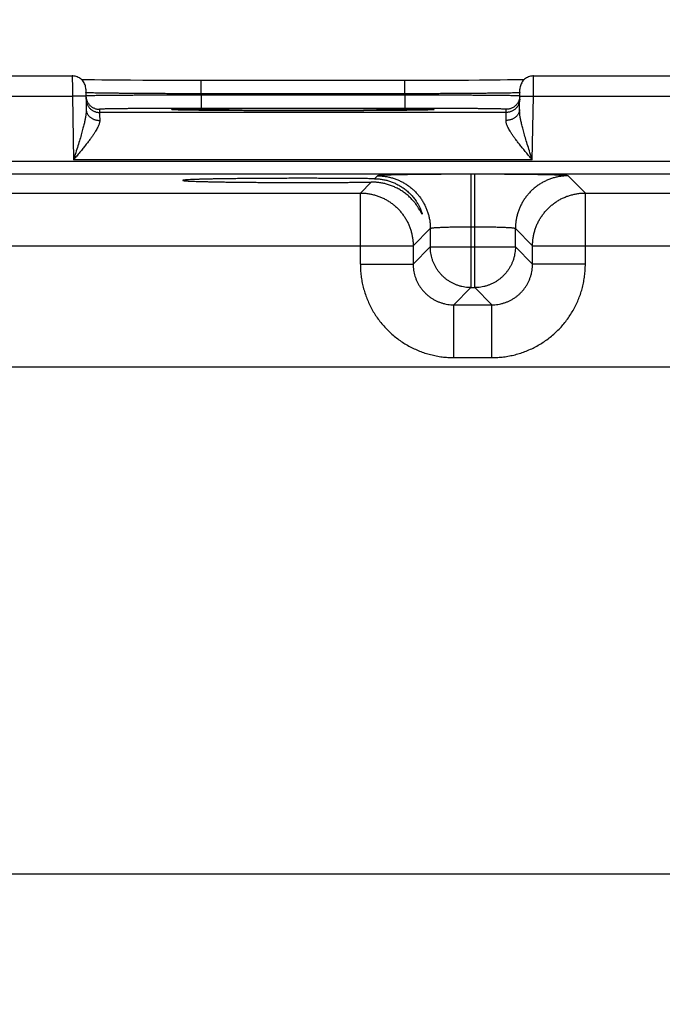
# Model space of a CAD drawing. Header units: inches. Extents: x 0 to 34, y 0 to 22.
# Tile 62 of 81: x 20.7 to 21.6, y 17.4 to 18.9. Entities that reach past the tile are written whole.
import ezdxf

# ---------------------------------------------------------------- set-up
doc = ezdxf.new("R2010")
doc.units = ezdxf.units.IN
doc.header["$LTSCALE"] = 1.87
doc.header["$MEASUREMENT"] = 0
doc.layers.get('0').update_dxf_attribs({"linetype": 'CONTINUOUS'})
doc.layers.add('DIMENSIONS', color=7, linetype='CONTINUOUS')
doc.styles.get("Standard").update_dxf_attribs({"font": 'txt', "width": 0.8})
doc.dimstyles.new('DIMSTYLE_1', dxfattribs={"dimtxt": 0.125, "dimasz": 0.18, "dimexe": 0.18, "dimexo": 0.0625, "dimgap": 0.09, "dimtad": 0, "dimtih": 1, "dimtoh": 1, "dimdec": 3, "dimzin": 4, "dimdsep": 46, "dimtxsty": 'STANDARD', "dimblk": '_FILLED', "dimblk1": '_FILLED', "dimblk2": '_FILLED', "dimcen": 0.09, "dimadec": 0, "dimazin": 0, "dimtp": 0.01, "dimtm": 0.01, "dimtfac": 1, "dimtdec": 3, "dimtofl": 0, "dimtmove": 0, "dimatfit": 3, "dimldrblk": '_FILLED', "dimfxl": 1, "dimtolj": 1, "dimtzin": 4, "dimarcsym": 0})

# ---------------------------------------------------------------- blocks, each defined once
blk = doc.blocks.new('_FILLED')
at = {"color": 0, "linetype": 'BYBLOCK'}
blk.add_solid([(0, 0), (-1, 0.1736), (-1, -0.1736)], dxfattribs=at)
blk = doc.blocks.new('*D12')
at = {"layer": 'DIMENSIONS', "color": 2, "linetype": 'CONTINUOUS'}
for p, q in [((17.3743, 17.4191), (17.3743, 20.4151)), ((23.8743, 17.4191), (23.8743, 20.4151)), ((17.3743, 20.2901), (19.9587, 20.2901)), ((23.8743, 20.2901), (21.4087, 20.2901))]:
    blk.add_line(p, q, dxfattribs=at)
at = {"layer": 'DIMENSIONS', "color": 2, "linetype": 'CONTINUOUS', "xscale": 0.18, "yscale": 0.18, "zscale": 0.18, "rotation": 180}
blk.add_blockref('_FILLED', (17.3743, 20.2901), dxfattribs=at)
at = {"layer": 'DIMENSIONS', "color": 2, "linetype": 'CONTINUOUS', "xscale": 0.18, "yscale": 0.18, "zscale": 0.18}
blk.add_blockref('_FILLED', (23.8743, 20.2901), dxfattribs=at)
at = {"layer": 'DIMENSIONS', "color": 2, "linetype": 'CONTINUOUS', "width": 0.8}
for s, p in [('6.500', (20.0212, 20.2276)), ('[', (20.6462, 20.2276)), ('165.1', (20.7462, 20.2276)), (']', (21.2462, 20.2276))]:
    blk.add_text(s, height=0.125, dxfattribs=at).set_placement(p)

msp = doc.modelspace()

# ---------------------------------------------------------------- linework, layer by layer
at = {"color": 7, "linetype": 'CONTINUOUS'}
for p, q in [((20.4908, 18.7898), (20.7398, 18.7898)), ((20.757, 18.7841), (20.7537, 18.7842)), ((20.7639, 18.784), (20.757, 18.7841)), ((20.7727, 18.7838), (20.7639, 18.784)), ((20.7836, 18.7837), (20.7727, 18.7838)), ((20.797, 18.7836), (20.7836, 18.7837)), ((20.8103, 18.7835), (20.797, 18.7836)), ((20.8258, 18.7834), (20.8103, 18.7835)), ((20.844, 18.7833), (20.8258, 18.7834)), ((20.8652, 18.7832), (20.844, 18.7833)), ((20.8845, 18.7832), (20.8652, 18.7832)), ((20.9062, 18.7831), (20.8845, 18.7832)), ((20.9299, 18.7831), (20.9062, 18.7831)), ((20.9299, 18.7635), (20.9299, 18.7831)), ((21.245, 18.7831), (20.9299, 18.7831)), ((21.2307, 18.7635), (21.2307, 18.7831)), ((21.2656, 18.7831), (21.245, 18.7831)), ((21.2841, 18.7832), (21.2656, 18.7831)), ((21.306, 18.7833), (21.2841, 18.7832)), ((21.3249, 18.7833), (21.306, 18.7833)), ((21.3412, 18.7834), (21.3249, 18.7833)), ((21.3582, 18.7835), (21.3412, 18.7834)), ((21.3716, 18.7837), (21.3582, 18.7835)), ((21.3824, 18.7838), (21.3716, 18.7837)), ((21.3927, 18.7839), (21.3824, 18.7838)), ((21.4007, 18.784), (21.3927, 18.7839)), ((21.4069, 18.7842), (21.4007, 18.784)), ((21.4208, 18.7898), (21.6698, 18.7898)), ((20.7598, 18.7701), (20.7603, 18.7404)), ((21.4003, 18.7404), (21.4008, 18.7701)), ((20.4906, 18.7598), (20.74, 18.7598)), ((20.76, 18.7601), (20.74, 18.7598)), ((20.74, 18.7598), (20.7416, 18.6659)), ((20.7599, 18.7651), (20.7599, 18.7652)), ((20.9299, 18.7635), (20.9299, 18.7615)), ((21.2307, 18.7635), (20.9299, 18.7635)), ((20.9299, 18.7615), (20.9299, 18.7419)), ((21.2307, 18.7615), (20.9299, 18.7615)), ((21.2307, 18.7635), (21.2307, 18.7615)), ((21.2307, 18.7615), (21.2307, 18.7419)), ((21.4006, 18.7601), (21.4206, 18.7598)), ((21.419, 18.6659), (21.4206, 18.7598)), ((21.4206, 18.7598), (21.67, 18.7598)), ((20.78, 18.7406), (20.78, 18.7359)), ((20.8899, 18.7397), (20.8895, 18.7398)), ((20.8904, 18.7397), (20.8899, 18.7397)), ((20.891, 18.7397), (20.8904, 18.7397)), ((20.8922, 18.7396), (20.891, 18.7397)), ((20.8937, 18.7396), (20.8922, 18.7396)), ((20.8963, 18.7395), (20.8937, 18.7396)), ((20.8997, 18.7394), (20.8963, 18.7395)), ((20.9051, 18.7393), (20.8997, 18.7394)), ((20.912, 18.7392), (20.9051, 18.7393)), ((21.2307, 18.7419), (20.9299, 18.7419)), ((21.2557, 18.7393), (21.249, 18.7392)), ((21.2609, 18.7394), (21.2557, 18.7393)), ((21.2648, 18.7395), (21.2609, 18.7394)), ((21.2672, 18.7396), (21.2648, 18.7395)), ((21.2686, 18.7397), (21.2672, 18.7396)), ((21.2695, 18.7397), (21.2686, 18.7397)), ((21.2703, 18.7397), (21.2695, 18.7397)), ((21.2707, 18.7397), (21.2703, 18.7397)), ((21.2711, 18.7398), (21.2707, 18.7397)), ((21.2713, 18.7398), (21.2711, 18.7398)), ((21.2716, 18.7398), (21.2713, 18.7398)), ((21.3805, 18.7359), (21.3806, 18.7406)), ((21.3805, 18.7359), (20.78, 18.7359)), ((20.9205, 18.7391), (20.912, 18.7392)), ((20.9307, 18.739), (20.9205, 18.7391)), ((20.943, 18.7388), (20.9307, 18.739)), ((20.9578, 18.7387), (20.943, 18.7388)), ((20.976, 18.7386), (20.9578, 18.7387)), ((20.9942, 18.7385), (20.976, 18.7386)), ((21.0168, 18.7384), (20.9942, 18.7385)), ((21.0373, 18.7384), (21.0168, 18.7384)), ((21.0617, 18.7384), (21.0373, 18.7384)), ((21.0866, 18.7383), (21.0617, 18.7384)), ((21.1057, 18.7384), (21.0866, 18.7383)), ((21.1285, 18.7384), (21.1057, 18.7384)), ((21.1486, 18.7385), (21.1285, 18.7384)), ((21.1704, 18.7385), (21.1486, 18.7385)), ((21.1889, 18.7386), (21.1704, 18.7385)), ((21.2041, 18.7387), (21.1889, 18.7386)), ((21.2188, 18.7389), (21.2041, 18.7387)), ((21.2308, 18.739), (21.2188, 18.7389)), ((21.2408, 18.7391), (21.2308, 18.739)), ((21.249, 18.7392), (21.2408, 18.7391)), ((24.319, 18.6637), (16.9286, 18.6637)), ((21.419, 18.6659), (20.7416, 18.6659)), ((24.319, 18.6447), (16.9286, 18.6447)), ((21.1905, 18.6423), (21.1863, 18.638)), ((21.3341, 18.6446), (21.3285, 18.6446)), ((21.3285, 18.6446), (21.3285, 18.4773)), ((21.3341, 18.4773), (21.3341, 18.6446)), ((21.4974, 18.6169), (21.472, 18.6423)), ((21.1813, 18.633), (21.1652, 18.6169)), ((20.5674, 18.6169), (21.1652, 18.6169)), ((21.1652, 18.5119), (21.1652, 18.6169)), ((21.4974, 18.6169), (22.0952, 18.6169)), ((21.4974, 18.5119), (21.4974, 18.6169)), ((21.3341, 18.5667), (21.3285, 18.5667)), ((21.2685, 18.5643), (21.2431, 18.5389)), ((21.2685, 18.5643), (21.2685, 18.5373)), ((21.3941, 18.5373), (21.3941, 18.5643)), ((21.4194, 18.5389), (21.3941, 18.5643)), ((20.4894, 18.5389), (21.2431, 18.5389)), ((21.2431, 18.5389), (21.2431, 18.5119)), ((21.2685, 18.5373), (21.2431, 18.5119)), ((21.2685, 18.5373), (21.3941, 18.5373)), ((21.3941, 18.5373), (21.4194, 18.5119)), ((21.4194, 18.5389), (22.1731, 18.5389)), ((21.4194, 18.5119), (21.4194, 18.5389)), ((21.1652, 18.5119), (21.2431, 18.5119)), ((21.4974, 18.5119), (21.4194, 18.5119)), ((21.3285, 18.4773), (21.3031, 18.4519)), ((21.3285, 18.4773), (21.3341, 18.4773)), ((21.3341, 18.4773), (21.3594, 18.4519)), ((21.3031, 18.4519), (21.3594, 18.4519)), ((21.3031, 18.3739), (21.3031, 18.4519)), ((21.3594, 18.3739), (21.3594, 18.4519)), ((21.3031, 18.3739), (21.3594, 18.3739)), ((24.1536, 18.3596), (17.067, 18.3596)), ((17.067, 17.6115), (24.1536, 17.6115))]:
    msp.add_line(p, q, dxfattribs=at)
for points in [[(20.7598, 18.7701), (20.7597, 18.7718), (20.7595, 18.7735), (20.7591, 18.7751), (20.7586, 18.7767), (20.7579, 18.7783), (20.7571, 18.7798), (20.7562, 18.7812), (20.7552, 18.7825), (20.7541, 18.7838), (20.7529, 18.7849), (20.7516, 18.786), (20.7502, 18.7869), (20.7487, 18.7877), (20.7472, 18.7884), (20.7456, 18.7889), (20.744, 18.7894), (20.7423, 18.7896), (20.7406, 18.7898), (20.7398, 18.7898)], [(21.4208, 18.7898), (21.4199, 18.7898), (21.4183, 18.7896), (21.4166, 18.7894), (21.415, 18.7889), (21.4134, 18.7884), (21.4119, 18.7877), (21.4104, 18.7869), (21.409, 18.786), (21.4077, 18.7849), (21.4065, 18.7838), (21.4053, 18.7825), (21.4043, 18.7812), (21.4034, 18.7798), (21.4027, 18.7783), (21.402, 18.7767), (21.4015, 18.7751), (21.4011, 18.7735), (21.4009, 18.7718), (21.4008, 18.7701)], [(20.8895, 18.7398), (20.8892, 18.7398), (20.8891, 18.7398), (20.889, 18.7398), (20.8889, 18.7398), (20.8888, 18.7398), (20.8888, 18.7398), (20.8888, 18.7398)], [(21.2718, 18.7398), (21.2717, 18.7398), (21.2717, 18.7398), (21.2716, 18.7398), (21.2716, 18.7398)]]:
    msp.add_lwpolyline(points, dxfattribs=at)
for points, knots in [([(20.7398, 18.7898), (20.7398, 18.7898), (20.7398, 18.7895), (20.7398, 18.7893), (20.7398, 18.7886), (20.7398, 18.7878), (20.7398, 18.7866), (20.7398, 18.7853), (20.7398, 18.7837), (20.7398, 18.782), (20.7399, 18.78), (20.7399, 18.7779), (20.7399, 18.7756), (20.7399, 18.7732), (20.7399, 18.7706), (20.7399, 18.768), (20.7399, 18.7653), (20.74, 18.7626), (20.74, 18.7607), (20.74, 18.7598)], [0, 0, 0, 0, 0.002904, 0.015031, 0.035669, 0.06464, 0.101695, 0.146512, 0.198702, 0.257819, 0.323348, 0.394718, 0.471297, 0.552399, 0.637299, 0.725262, 0.815538, 0.90737, 1, 1, 1, 1]), ([(21.4206, 18.7598), (21.4206, 18.7607), (21.4206, 18.7626), (21.4206, 18.7653), (21.4206, 18.768), (21.4207, 18.7706), (21.4207, 18.7732), (21.4207, 18.7756), (21.4207, 18.7779), (21.4207, 18.78), (21.4207, 18.782), (21.4207, 18.7837), (21.4207, 18.7853), (21.4208, 18.7866), (21.4208, 18.7878), (21.4208, 18.7886), (21.4208, 18.7893), (21.4208, 18.7895), (21.4208, 18.7898), (21.4208, 18.7898)], [0, 0, 0, 0, 0.09263, 0.184463, 0.274738, 0.362701, 0.447601, 0.528703, 0.605282, 0.676652, 0.742181, 0.801298, 0.853488, 0.898305, 0.93536, 0.964331, 0.984969, 0.997096, 1, 1, 1, 1]), ([(20.76, 18.7601), (20.76, 18.7595), (20.7601, 18.7583), (20.7603, 18.7568), (20.7605, 18.7559), (20.7606, 18.7557)], [0, 0, 0, 0, 0.41218, 0.843207, 1, 1, 1, 1]), ([(20.7601, 18.7555), (20.7601, 18.7549), (20.7601, 18.7536), (20.7605, 18.7517), (20.761, 18.7498), (20.7616, 18.748), (20.7625, 18.7462), (20.7635, 18.7446), (20.7647, 18.743), (20.766, 18.7416), (20.7675, 18.7403), (20.769, 18.7392), (20.7707, 18.7382), (20.7725, 18.7374), (20.7743, 18.7367), (20.7762, 18.7362), (20.7781, 18.736), (20.7794, 18.7359), (20.78, 18.7359)], [0, 0, 0, 0, 0.062499, 0.124998, 0.187497, 0.249996, 0.312495, 0.374995, 0.437494, 0.499994, 0.562494, 0.624995, 0.687495, 0.749996, 0.812497, 0.874998, 0.937499, 1, 1, 1, 1]), ([(20.9299, 18.7635), (20.9265, 18.7635), (20.9196, 18.7635), (20.9094, 18.7635), (20.8993, 18.7635), (20.8892, 18.7636), (20.8793, 18.7636), (20.8696, 18.7637), (20.8602, 18.7637), (20.851, 18.7638), (20.842, 18.7638), (20.8334, 18.7639), (20.8252, 18.764), (20.8173, 18.764), (20.8098, 18.7641), (20.8028, 18.7642), (20.7962, 18.7642), (20.7902, 18.7643), (20.7846, 18.7644), (20.7796, 18.7645), (20.7751, 18.7645), (20.7711, 18.7646), (20.7678, 18.7647), (20.765, 18.7648), (20.7629, 18.7649), (20.7612, 18.7649), (20.7606, 18.7651), (20.7602, 18.765)], [0, 0, 0, 0, 0.060524, 0.120831, 0.180689, 0.239881, 0.298189, 0.3554, 0.411303, 0.465692, 0.518371, 0.569149, 0.617844, 0.664285, 0.708305, 0.749747, 0.788463, 0.824312, 0.857164, 0.886898, 0.913404, 0.936583, 0.956349, 0.972626, 0.985355, 0.994489, 1, 1, 1, 1]), ([(20.9299, 18.7615), (20.9265, 18.7615), (20.9197, 18.7615), (20.9094, 18.7615), (20.8993, 18.7615), (20.8893, 18.7614), (20.8794, 18.7614), (20.8697, 18.7614), (20.8602, 18.7613), (20.851, 18.7613), (20.8421, 18.7612), (20.8335, 18.7612), (20.8252, 18.7611), (20.8174, 18.7611), (20.8099, 18.761), (20.8029, 18.761), (20.7963, 18.7609), (20.7902, 18.7608), (20.7847, 18.7608), (20.7796, 18.7607), (20.7751, 18.7607), (20.7712, 18.7606), (20.7679, 18.7605), (20.7651, 18.7605), (20.763, 18.7604), (20.7613, 18.7604), (20.7607, 18.7602), (20.7603, 18.7603)], [0, 0, 0, 0, 0.060532, 0.120843, 0.180702, 0.239888, 0.298191, 0.355402, 0.411312, 0.465713, 0.518399, 0.569182, 0.617882, 0.664328, 0.708356, 0.749806, 0.788526, 0.824377, 0.857231, 0.886966, 0.913473, 0.936649, 0.956406, 0.972673, 0.985389, 0.994509, 1, 1, 1, 1]), ([(20.7606, 18.7557), (20.7607, 18.7553), (20.761, 18.7543), (20.7616, 18.7527), (20.7624, 18.7509), (20.7634, 18.7493), (20.7646, 18.7477), (20.7659, 18.7463), (20.7674, 18.745), (20.7689, 18.7438), (20.7706, 18.7429), (20.7724, 18.742), (20.7742, 18.7414), (20.7761, 18.7409), (20.778, 18.7406), (20.7793, 18.7406), (20.78, 18.7406)], [0, 0, 0, 0, 0.046657, 0.119989, 0.193322, 0.266656, 0.339989, 0.413323, 0.486657, 0.559991, 0.633325, 0.70666, 0.779995, 0.85333, 0.926665, 1, 1, 1, 1]), ([(21.4004, 18.765), (21.4, 18.7651), (21.3993, 18.7649), (21.3977, 18.7649), (21.3956, 18.7648), (21.3928, 18.7647), (21.3894, 18.7646), (21.3855, 18.7645), (21.381, 18.7645), (21.376, 18.7644), (21.3704, 18.7643), (21.3643, 18.7642), (21.3578, 18.7642), (21.3508, 18.7641), (21.3433, 18.764), (21.3354, 18.764), (21.3272, 18.7639), (21.3186, 18.7638), (21.3096, 18.7638), (21.3004, 18.7637), (21.2909, 18.7637), (21.2812, 18.7636), (21.2713, 18.7636), (21.2613, 18.7635), (21.2512, 18.7635), (21.2409, 18.7635), (21.2341, 18.7635), (21.2307, 18.7635)], [0, 0, 0, 0, 0.00551, 0.014643, 0.027369, 0.043642, 0.063401, 0.086573, 0.11307, 0.142794, 0.175635, 0.211472, 0.250178, 0.291613, 0.33563, 0.382072, 0.430773, 0.481559, 0.534247, 0.588646, 0.644559, 0.701779, 0.760097, 0.819297, 0.879162, 0.939473, 1, 1, 1, 1]), ([(21.4003, 18.7603), (21.3999, 18.7602), (21.3992, 18.7604), (21.3976, 18.7604), (21.3955, 18.7605), (21.3927, 18.7605), (21.3894, 18.7606), (21.3854, 18.7607), (21.3809, 18.7607), (21.3759, 18.7608), (21.3703, 18.7608), (21.3643, 18.7609), (21.3577, 18.761), (21.3507, 18.761), (21.3432, 18.7611), (21.3354, 18.7611), (21.3271, 18.7612), (21.3185, 18.7612), (21.3096, 18.7613), (21.3004, 18.7613), (21.2909, 18.7614), (21.2812, 18.7614), (21.2713, 18.7614), (21.2613, 18.7615), (21.2511, 18.7615), (21.2409, 18.7615), (21.2341, 18.7615), (21.2307, 18.7615)], [0, 0, 0, 0, 0.00549, 0.014609, 0.027322, 0.043584, 0.063336, 0.086505, 0.113004, 0.14273, 0.175571, 0.211411, 0.250121, 0.291563, 0.335589, 0.382037, 0.430743, 0.481534, 0.53423, 0.588639, 0.644558, 0.701777, 0.760089, 0.819284, 0.87915, 0.939466, 1, 1, 1, 1]), ([(21.4005, 18.7555), (21.4005, 18.7549), (21.4004, 18.7536), (21.4001, 18.7517), (21.3996, 18.7498), (21.3989, 18.748), (21.3981, 18.7462), (21.3971, 18.7446), (21.3959, 18.743), (21.3946, 18.7416), (21.3931, 18.7403), (21.3915, 18.7392), (21.3899, 18.7382), (21.3881, 18.7374), (21.3863, 18.7367), (21.3844, 18.7362), (21.3825, 18.736), (21.3812, 18.7359), (21.3805, 18.7359)], [0, 0, 0, 0, 0.062499, 0.124998, 0.187497, 0.249996, 0.312495, 0.374995, 0.437494, 0.499994, 0.562494, 0.624995, 0.687495, 0.749996, 0.812497, 0.874998, 0.937499, 1, 1, 1, 1]), ([(21.4, 18.7557), (21.3999, 18.7553), (21.3996, 18.7543), (21.399, 18.7527), (21.3982, 18.7509), (21.3971, 18.7493), (21.396, 18.7477), (21.3946, 18.7463), (21.3932, 18.745), (21.3916, 18.7438), (21.39, 18.7429), (21.3882, 18.742), (21.3864, 18.7414), (21.3845, 18.7409), (21.3825, 18.7406), (21.3813, 18.7406), (21.3806, 18.7406)], [0, 0, 0, 0, 0.046657, 0.119989, 0.193322, 0.266656, 0.339989, 0.413323, 0.486657, 0.559991, 0.633325, 0.70666, 0.779995, 0.85333, 0.926665, 1, 1, 1, 1]), ([(21.4006, 18.7601), (21.4006, 18.7595), (21.4005, 18.7583), (21.4003, 18.7568), (21.4001, 18.7559), (21.4, 18.7557)], [0, 0, 0, 0, 0.41218, 0.843207, 1, 1, 1, 1]), ([(20.7603, 18.7404), (20.7603, 18.7394), (20.7603, 18.7372), (20.76, 18.7336), (20.7594, 18.7294), (20.7585, 18.7244), (20.7572, 18.7187), (20.7555, 18.7121), (20.7535, 18.7044), (20.751, 18.6958), (20.7481, 18.6864), (20.7449, 18.6763), (20.7427, 18.6694), (20.7416, 18.6659)], [0, 0, 0, 0, 0.039112, 0.085537, 0.140434, 0.205025, 0.280685, 0.369006, 0.471614, 0.588736, 0.718324, 0.856765, 1, 1, 1, 1]), ([(20.7603, 18.7404), (20.7603, 18.7398), (20.7604, 18.7388), (20.7607, 18.7372), (20.7612, 18.7356), (20.7619, 18.7341), (20.7627, 18.7326), (20.7638, 18.7313), (20.7649, 18.73), (20.7663, 18.7288), (20.7677, 18.7277), (20.7693, 18.7268), (20.771, 18.726), (20.7727, 18.7253), (20.7746, 18.7248), (20.7764, 18.7244), (20.7784, 18.7241), (20.7797, 18.7241), (20.7803, 18.7241)], [0, 0, 0, 0, 0.056706, 0.113649, 0.171054, 0.229123, 0.288029, 0.347903, 0.408838, 0.470881, 0.534036, 0.598267, 0.663499, 0.729624, 0.796505, 0.863983, 0.931878, 1, 1, 1, 1]), ([(20.9299, 18.7419), (20.9269, 18.7419), (20.9209, 18.7419), (20.912, 18.7419), (20.903, 18.7419), (20.8942, 18.7419), (20.8855, 18.7418), (20.8769, 18.7418), (20.8685, 18.7418), (20.8604, 18.7417), (20.8525, 18.7417), (20.8449, 18.7417), (20.8376, 18.7416), (20.8306, 18.7416), (20.824, 18.7415), (20.8178, 18.7414), (20.812, 18.7414), (20.8066, 18.7413), (20.8017, 18.7413), (20.7973, 18.7412), (20.7933, 18.7411), (20.7898, 18.741), (20.7869, 18.741), (20.7845, 18.7409), (20.7826, 18.7408), (20.7811, 18.7408), (20.7805, 18.7406), (20.78, 18.7407), (20.78, 18.7406)], [0, 0, 0, 0, 0.059863, 0.119773, 0.179435, 0.238559, 0.296863, 0.354073, 0.40995, 0.464314, 0.516989, 0.567789, 0.616521, 0.66299, 0.707025, 0.748478, 0.787197, 0.823037, 0.855864, 0.885548, 0.911988, 0.935105, 0.954815, 0.971028, 0.983677, 0.992716, 0.998135, 1, 1, 1, 1]), ([(20.8888, 18.7398), (20.8885, 18.7398), (20.8878, 18.7399), (20.8873, 18.7399), (20.8864, 18.74), (20.8873, 18.7402), (20.888, 18.7402), (20.8898, 18.7404), (20.892, 18.7404), (20.8949, 18.7405), (20.8985, 18.7406), (20.9026, 18.7407), (20.9074, 18.7408), (20.9127, 18.7409), (20.9186, 18.741), (20.9251, 18.7411), (20.932, 18.7411), (20.9395, 18.7412), (20.9475, 18.7413), (20.9559, 18.7413), (20.9647, 18.7414), (20.9739, 18.7415), (20.9835, 18.7415), (20.9934, 18.7416), (21.0036, 18.7416), (21.0141, 18.7416), (21.0248, 18.7417), (21.0356, 18.7417), (21.0467, 18.7417), (21.0578, 18.7417), (21.069, 18.7417), (21.0765, 18.7417), (21.0803, 18.7417)], [0, 0, 0, 0, 0.004827, 0.009857, 0.011602, 0.013349, 0.018381, 0.02672, 0.038348, 0.053223, 0.071296, 0.092511, 0.116792, 0.144056, 0.174218, 0.207171, 0.242804, 0.281002, 0.321633, 0.364562, 0.409645, 0.456731, 0.50566, 0.556267, 0.608383, 0.661834, 0.716433, 0.771989, 0.828328, 0.885272, 0.942582, 1, 1, 1, 1]), ([(20.9682, 18.7387), (20.967, 18.7387), (20.9628, 18.7387), (20.9559, 18.7387), (20.9475, 18.7388), (20.9395, 18.7389), (20.932, 18.739), (20.9251, 18.739), (20.9186, 18.7391), (20.9127, 18.7392), (20.9074, 18.7393), (20.9026, 18.7394), (20.8985, 18.7395), (20.8949, 18.7395), (20.892, 18.7396), (20.8901, 18.7397), (20.889, 18.7398), (20.8888, 18.7398)], [0, 0, 0, 0, 0.045863, 0.157182, 0.263181, 0.363503, 0.457819, 0.545803, 0.627163, 0.701634, 0.768952, 0.828899, 0.881278, 0.9259, 0.962624, 0.991332, 1, 1, 1, 1]), ([(21.0803, 18.7417), (21.084, 18.7417), (21.0915, 18.7417), (21.1028, 18.7417), (21.1139, 18.7417), (21.1249, 18.7417), (21.1358, 18.7417), (21.1465, 18.7416), (21.157, 18.7416), (21.1672, 18.7416), (21.1771, 18.7415), (21.1867, 18.7415), (21.1959, 18.7414), (21.2047, 18.7413), (21.2131, 18.7413), (21.2211, 18.7412), (21.2285, 18.7411), (21.2355, 18.7411), (21.242, 18.741), (21.2479, 18.7409), (21.2532, 18.7408), (21.258, 18.7407), (21.2621, 18.7406), (21.2656, 18.7405), (21.2686, 18.7404), (21.2708, 18.7404), (21.2726, 18.7402), (21.2733, 18.7402), (21.2742, 18.74), (21.2733, 18.7399), (21.2727, 18.7399), (21.2721, 18.7398), (21.2718, 18.7398)], [0, 0, 0, 0, 0.057424, 0.114739, 0.171684, 0.228023, 0.283582, 0.338182, 0.391633, 0.44375, 0.494358, 0.543289, 0.590375, 0.635459, 0.678388, 0.719019, 0.757217, 0.79285, 0.825801, 0.855962, 0.883225, 0.907504, 0.928717, 0.946789, 0.961662, 0.973289, 0.981626, 0.986656, 0.988401, 0.990148, 0.99518, 1, 1, 1, 1]), ([(21.2718, 18.7398), (21.2715, 18.7398), (21.2705, 18.7397), (21.2686, 18.7396), (21.2656, 18.7395), (21.2621, 18.7395), (21.258, 18.7394), (21.2532, 18.7393), (21.2479, 18.7392), (21.242, 18.7391), (21.2355, 18.739), (21.2285, 18.739), (21.2211, 18.7389), (21.2131, 18.7388), (21.2047, 18.7387), (21.1977, 18.7387), (21.1936, 18.7387), (21.1923, 18.7387)], [0, 0, 0, 0, 0.008684, 0.037385, 0.0741, 0.118706, 0.171067, 0.230995, 0.298287, 0.37273, 0.454062, 0.54201, 0.636288, 0.736571, 0.842523, 0.953795, 1, 1, 1, 1]), ([(21.3806, 18.7406), (21.3806, 18.7407), (21.38, 18.7406), (21.3794, 18.7408), (21.378, 18.7408), (21.3761, 18.7409), (21.3737, 18.741), (21.3707, 18.741), (21.3673, 18.7411), (21.3633, 18.7412), (21.3589, 18.7413), (21.3539, 18.7413), (21.3486, 18.7414), (21.3428, 18.7414), (21.3366, 18.7415), (21.33, 18.7416), (21.323, 18.7416), (21.3157, 18.7417), (21.3081, 18.7417), (21.3002, 18.7417), (21.2921, 18.7418), (21.2837, 18.7418), (21.2751, 18.7418), (21.2664, 18.7419), (21.2575, 18.7419), (21.2486, 18.7419), (21.2396, 18.7419), (21.2336, 18.7419), (21.2307, 18.7419)], [0, 0, 0, 0, 0.001865, 0.007284, 0.01632, 0.028967, 0.045178, 0.064885, 0.088001, 0.114439, 0.144122, 0.176948, 0.212787, 0.251505, 0.292956, 0.33699, 0.383458, 0.432189, 0.482989, 0.535662, 0.590025, 0.645902, 0.703114, 0.761424, 0.820553, 0.88022, 0.940135, 1, 1, 1, 1]), ([(21.4003, 18.7404), (21.4002, 18.7398), (21.4002, 18.7388), (21.3999, 18.7372), (21.3994, 18.7356), (21.3987, 18.7341), (21.3978, 18.7326), (21.3968, 18.7313), (21.3956, 18.73), (21.3943, 18.7288), (21.3929, 18.7277), (21.3913, 18.7268), (21.3896, 18.726), (21.3878, 18.7253), (21.386, 18.7248), (21.3841, 18.7244), (21.3822, 18.7241), (21.3809, 18.7241), (21.3803, 18.7241)], [0, 0, 0, 0, 0.056705, 0.113647, 0.171051, 0.22912, 0.288025, 0.347899, 0.408834, 0.470877, 0.534032, 0.598263, 0.663495, 0.729621, 0.796503, 0.863981, 0.931877, 1, 1, 1, 1]), ([(21.419, 18.6659), (21.4178, 18.6694), (21.4157, 18.6763), (21.4125, 18.6864), (21.4096, 18.6958), (21.4071, 18.7044), (21.405, 18.7121), (21.4034, 18.7187), (21.4021, 18.7244), (21.4012, 18.7294), (21.4006, 18.7336), (21.4003, 18.7372), (21.4002, 18.7394), (21.4003, 18.7404)], [0, 0, 0, 0, 0.143236, 0.281678, 0.411267, 0.528389, 0.630997, 0.719317, 0.794977, 0.859567, 0.914463, 0.960889, 1, 1, 1, 1]), ([(20.78, 18.7359), (20.78, 18.7358), (20.7801, 18.7355), (20.7801, 18.735), (20.7801, 18.734), (20.7801, 18.7327), (20.7802, 18.731), (20.7802, 18.729), (20.7803, 18.7267), (20.7803, 18.725), (20.7803, 18.7241)], [0, 0, 0, 0, 0.019339, 0.06977, 0.151053, 0.262779, 0.404359, 0.575049, 0.773955, 1, 1, 1, 1]), ([(21.0623, 18.7384), (21.0608, 18.7384), (21.0556, 18.7384), (21.0467, 18.7384), (21.0356, 18.7384), (21.0248, 18.7384), (21.0141, 18.7385), (21.0036, 18.7385), (20.9934, 18.7385), (20.9835, 18.7386), (20.9751, 18.7386), (20.9701, 18.7386), (20.9682, 18.7387)], [0, 0, 0, 0, 0.048209, 0.166793, 0.284115, 0.39981, 0.513511, 0.624817, 0.733347, 0.838734, 0.940628, 1, 1, 1, 1]), ([(21.0803, 18.7383), (21.0765, 18.7383), (21.0705, 18.7383), (21.0646, 18.7384), (21.0623, 18.7384)], [0, 0, 0, 0, 0.626981, 1, 1, 1, 1]), ([(21.1923, 18.7387), (21.1905, 18.7386), (21.1854, 18.7386), (21.1771, 18.7386), (21.1672, 18.7385), (21.157, 18.7385), (21.1465, 18.7385), (21.1358, 18.7384), (21.1249, 18.7384), (21.1139, 18.7384), (21.1027, 18.7384), (21.0932, 18.7384), (21.0874, 18.7383), (21.0854, 18.7383)], [0, 0, 0, 0, 0.051983, 0.141654, 0.234401, 0.329912, 0.427869, 0.52793, 0.629746, 0.732997, 0.837357, 0.942387, 1, 1, 1, 1]), ([(21.3803, 18.7241), (21.3803, 18.725), (21.3803, 18.7267), (21.3804, 18.729), (21.3804, 18.731), (21.3805, 18.7327), (21.3805, 18.734), (21.3805, 18.735), (21.3805, 18.7355), (21.3805, 18.7358), (21.3805, 18.7359)], [0, 0, 0, 0, 0.226044, 0.424944, 0.59563, 0.737211, 0.848939, 0.930226, 0.98066, 1, 1, 1, 1]), ([(20.7803, 18.7241), (20.7803, 18.7236), (20.7803, 18.7224), (20.7799, 18.7206), (20.7794, 18.7186), (20.7786, 18.7164), (20.7774, 18.7139), (20.776, 18.7111), (20.7742, 18.708), (20.772, 18.7046), (20.7695, 18.7009), (20.7665, 18.6968), (20.7631, 18.6923), (20.7594, 18.6875), (20.7553, 18.6824), (20.7509, 18.677), (20.7463, 18.6715), (20.7432, 18.6678), (20.7416, 18.6659)], [0, 0, 0, 0, 0.022828, 0.048471, 0.077659, 0.111102, 0.149467, 0.193425, 0.243603, 0.300567, 0.364765, 0.436482, 0.515732, 0.60223, 0.695269, 0.79367, 0.895798, 1, 1, 1, 1]), ([(21.419, 18.6659), (21.4174, 18.6678), (21.4143, 18.6715), (21.4097, 18.677), (21.4053, 18.6824), (21.4012, 18.6875), (21.3974, 18.6923), (21.3941, 18.6968), (21.3911, 18.7009), (21.3885, 18.7046), (21.3864, 18.708), (21.3846, 18.7111), (21.3831, 18.7139), (21.382, 18.7164), (21.3812, 18.7186), (21.3806, 18.7206), (21.3803, 18.7224), (21.3802, 18.7236), (21.3803, 18.7241)], [0, 0, 0, 0, 0.104202, 0.20633, 0.304731, 0.39777, 0.484268, 0.563518, 0.635235, 0.699433, 0.756396, 0.806575, 0.850533, 0.888898, 0.922341, 0.951529, 0.977172, 1, 1, 1, 1]), ([(21.0803, 18.6387), (21.0768, 18.6387), (21.0698, 18.6387), (21.0594, 18.6386), (21.049, 18.6386), (21.0387, 18.6386), (21.0286, 18.6385), (21.0187, 18.6385), (21.009, 18.6384), (20.9995, 18.6383), (20.9903, 18.6382), (20.9814, 18.6381), (20.9729, 18.638), (20.9648, 18.6379), (20.957, 18.6378), (20.9497, 18.6377), (20.9429, 18.6375), (20.9365, 18.6374), (20.9307, 18.6372), (20.9253, 18.6371), (20.9206, 18.6369), (20.9163, 18.6367), (20.9127, 18.6366), (20.9096, 18.6364), (20.9072, 18.6362), (20.9052, 18.6361), (20.9042, 18.6358), (20.9032, 18.6359), (20.9032, 18.6356), (20.9032, 18.6356)], [0, 0, 0, 0, 0.059187, 0.118214, 0.176773, 0.234723, 0.291891, 0.347978, 0.402862, 0.456367, 0.508215, 0.558305, 0.606462, 0.652438, 0.696153, 0.737441, 0.776097, 0.812059, 0.84518, 0.875299, 0.902372, 0.926283, 0.94692, 0.964256, 0.978213, 0.988735, 0.99582, 0.999479, 1, 1, 1, 1]), ([(21.1863, 18.638), (21.1835, 18.6381), (21.1777, 18.6381), (21.1689, 18.6382), (21.1599, 18.6383), (21.1505, 18.6384), (21.1409, 18.6385), (21.1311, 18.6385), (21.1212, 18.6386), (21.1111, 18.6386), (21.1009, 18.6386), (21.0906, 18.6387), (21.0837, 18.6387), (21.0803, 18.6387)], [0, 0, 0, 0, 0.079732, 0.162644, 0.248323, 0.336607, 0.427164, 0.519585, 0.613722, 0.709152, 0.805512, 0.902622, 1, 1, 1, 1]), ([(21.1863, 18.638), (21.1881, 18.638), (21.1917, 18.6378), (21.1972, 18.6372), (21.2027, 18.6361), (21.2082, 18.6345), (21.2137, 18.6325), (21.2192, 18.63), (21.2245, 18.627), (21.2297, 18.6235), (21.2347, 18.6195), (21.2394, 18.6151), (21.2437, 18.6103), (21.2473, 18.6053), (21.2503, 18.6007), (21.2524, 18.5966), (21.254, 18.5932), (21.2551, 18.5906), (21.2558, 18.5886), (21.2563, 18.5872), (21.2564, 18.5863), (21.2566, 18.5858), (21.2566, 18.5857)], [0, 0, 0, 0, 0.057587, 0.11621, 0.175956, 0.237028, 0.299479, 0.363421, 0.42887, 0.495828, 0.564093, 0.633139, 0.702542, 0.769644, 0.829184, 0.878672, 0.917763, 0.947602, 0.969591, 0.98502, 0.994984, 1, 1, 1, 1]), ([(21.3285, 18.6446), (21.3257, 18.6446), (21.32, 18.6446), (21.3115, 18.6446), (21.3031, 18.6446), (21.2947, 18.6446), (21.2864, 18.6445), (21.2783, 18.6445), (21.2705, 18.6444), (21.2628, 18.6444), (21.2554, 18.6443), (21.2483, 18.6442), (21.2415, 18.6441), (21.235, 18.644), (21.2289, 18.6439), (21.2232, 18.6438), (21.2178, 18.6437), (21.2129, 18.6436), (21.2085, 18.6434), (21.2045, 18.6433), (21.201, 18.6432), (21.198, 18.643), (21.1955, 18.6429), (21.1935, 18.6427), (21.192, 18.6426), (21.1911, 18.6425), (21.1906, 18.6424), (21.1905, 18.6423)], [0, 0, 0, 0, 0.061577, 0.123203, 0.184555, 0.245313, 0.305156, 0.363775, 0.420931, 0.476442, 0.530133, 0.581796, 0.631211, 0.678179, 0.722523, 0.764075, 0.802684, 0.838187, 0.870435, 0.899316, 0.924732, 0.946591, 0.964805, 0.97928, 0.989959, 0.99684, 1, 1, 1, 1]), ([(21.1905, 18.6423), (21.1924, 18.6423), (21.1961, 18.6421), (21.2016, 18.6416), (21.2071, 18.6406), (21.2125, 18.6392), (21.2178, 18.6374), (21.2229, 18.6353), (21.2279, 18.6328), (21.2327, 18.6299), (21.2373, 18.6268), (21.2416, 18.6233), (21.2457, 18.6195), (21.2495, 18.6154), (21.253, 18.6111), (21.2562, 18.6065), (21.259, 18.6017), (21.2615, 18.5967), (21.2636, 18.5916), (21.2654, 18.5863), (21.2668, 18.5809), (21.2678, 18.5754), (21.2684, 18.5699), (21.2685, 18.5661), (21.2685, 18.5643)], [0, 0, 0, 0, 0.045451, 0.090902, 0.136355, 0.181809, 0.227263, 0.272718, 0.318174, 0.36363, 0.409087, 0.454544, 0.500001, 0.545458, 0.590915, 0.636372, 0.681828, 0.727283, 0.772738, 0.818192, 0.863646, 0.909098, 0.95455, 1, 1, 1, 1]), ([(21.472, 18.6423), (21.4719, 18.6424), (21.4714, 18.6425), (21.4705, 18.6426), (21.4691, 18.6427), (21.4671, 18.6429), (21.4646, 18.643), (21.4616, 18.6432), (21.458, 18.6433), (21.4541, 18.6434), (21.4496, 18.6436), (21.4447, 18.6437), (21.4394, 18.6438), (21.4337, 18.6439), (21.4276, 18.644), (21.4211, 18.6441), (21.4143, 18.6442), (21.4072, 18.6443), (21.3998, 18.6444), (21.3921, 18.6444), (21.3842, 18.6445), (21.3761, 18.6445), (21.3679, 18.6446), (21.3595, 18.6446), (21.3511, 18.6446), (21.3426, 18.6446), (21.3369, 18.6446), (21.3341, 18.6446)], [0, 0, 0, 0, 0.00316, 0.010041, 0.02072, 0.035195, 0.053408, 0.075268, 0.100684, 0.129565, 0.161813, 0.197316, 0.235924, 0.277477, 0.321821, 0.368789, 0.418204, 0.469867, 0.523558, 0.579069, 0.636225, 0.694844, 0.754687, 0.815444, 0.876797, 0.938423, 1, 1, 1, 1]), ([(21.472, 18.6423), (21.4702, 18.6423), (21.4665, 18.6421), (21.4609, 18.6416), (21.4555, 18.6406), (21.4501, 18.6392), (21.4448, 18.6374), (21.4396, 18.6353), (21.4346, 18.6328), (21.4299, 18.6299), (21.4253, 18.6268), (21.4209, 18.6233), (21.4169, 18.6195), (21.4131, 18.6154), (21.4096, 18.6111), (21.4064, 18.6065), (21.4035, 18.6017), (21.4011, 18.5967), (21.3989, 18.5916), (21.3972, 18.5863), (21.3958, 18.5809), (21.3948, 18.5754), (21.3942, 18.5699), (21.3941, 18.5661), (21.3941, 18.5643)], [0, 0, 0, 0, 0.045451, 0.090902, 0.136355, 0.181809, 0.227263, 0.272718, 0.318174, 0.36363, 0.409087, 0.454544, 0.500001, 0.545458, 0.590915, 0.636372, 0.681828, 0.727283, 0.772738, 0.818192, 0.863646, 0.909098, 0.95455, 1, 1, 1, 1]), ([(20.9032, 18.6356), (20.9032, 18.6355), (20.9032, 18.6353), (20.9042, 18.6353), (20.9052, 18.635), (20.9072, 18.6349), (20.9096, 18.6347), (20.9127, 18.6346), (20.9163, 18.6344), (20.9206, 18.6342), (20.9253, 18.6341), (20.9307, 18.6339), (20.9365, 18.6338), (20.9429, 18.6336), (20.9497, 18.6335), (20.957, 18.6333), (20.9648, 18.6332), (20.9729, 18.6331), (20.9814, 18.633), (20.9903, 18.6329), (20.9995, 18.6328), (21.009, 18.6327), (21.0187, 18.6327), (21.0286, 18.6326), (21.0387, 18.6326), (21.049, 18.6325), (21.0594, 18.6325), (21.0698, 18.6325), (21.0768, 18.6325), (21.0803, 18.6325)], [0, 0, 0, 0, 0.000512, 0.004172, 0.011256, 0.021778, 0.035735, 0.053072, 0.073709, 0.09762, 0.124693, 0.154813, 0.187934, 0.223896, 0.262552, 0.303841, 0.347556, 0.393533, 0.44169, 0.491781, 0.543629, 0.597134, 0.65202, 0.708107, 0.765275, 0.823225, 0.881785, 0.940813, 1, 1, 1, 1]), ([(21.0803, 18.6325), (21.0835, 18.6325), (21.09, 18.6325), (21.0998, 18.6325), (21.1094, 18.6325), (21.119, 18.6325), (21.1285, 18.6326), (21.1378, 18.6326), (21.1469, 18.6327), (21.1558, 18.6328), (21.1645, 18.6328), (21.173, 18.6329), (21.1785, 18.633), (21.1813, 18.633)], [0, 0, 0, 0, 0.096663, 0.193088, 0.288847, 0.38378, 0.477565, 0.569825, 0.660426, 0.749004, 0.835261, 0.91905, 1, 1, 1, 1]), ([(21.2566, 18.5857), (21.2566, 18.5857), (21.2565, 18.5856), (21.2564, 18.5855), (21.2561, 18.5861), (21.2557, 18.5866), (21.2551, 18.5879), (21.2541, 18.5896), (21.2528, 18.592), (21.251, 18.5951), (21.2485, 18.5988), (21.2453, 18.6031), (21.2413, 18.6077), (21.2368, 18.6122), (21.2318, 18.6163), (21.2265, 18.62), (21.2211, 18.6233), (21.2154, 18.626), (21.2097, 18.6283), (21.204, 18.6301), (21.1983, 18.6315), (21.1926, 18.6324), (21.1869, 18.633), (21.1831, 18.633), (21.1813, 18.633)], [0, 0, 0, 0, 0.000212, 0.001587, 0.00569, 0.01445, 0.02865, 0.049286, 0.077641, 0.115127, 0.162895, 0.220827, 0.286624, 0.355176, 0.424121, 0.492711, 0.560368, 0.626845, 0.692067, 0.755992, 0.818686, 0.88016, 0.940581, 1, 1, 1, 1]), ([(21.1652, 18.6169), (21.167, 18.6169), (21.1707, 18.6168), (21.1763, 18.6162), (21.1818, 18.6152), (21.1872, 18.6138), (21.1925, 18.612), (21.1976, 18.6099), (21.2026, 18.6074), (21.2074, 18.6046), (21.212, 18.6014), (21.2163, 18.5979), (21.2204, 18.5941), (21.2242, 18.59), (21.2277, 18.5856), (21.2308, 18.5811), (21.2337, 18.5763), (21.2362, 18.5713), (21.2383, 18.5661), (21.2401, 18.5608), (21.2414, 18.5554), (21.2424, 18.55), (21.243, 18.5445), (21.2431, 18.5408), (21.2431, 18.5389)], [0, 0, 0, 0, 0.045491, 0.090985, 0.136481, 0.181978, 0.227475, 0.272973, 0.318469, 0.363964, 0.409462, 0.454966, 0.50047, 0.545964, 0.591449, 0.636923, 0.682397, 0.727899, 0.773428, 0.81891, 0.864298, 0.909582, 0.954794, 1, 1, 1, 1]), ([(21.4194, 18.5389), (21.4194, 18.5408), (21.4196, 18.5445), (21.4202, 18.55), (21.4212, 18.5555), (21.4225, 18.5609), (21.4243, 18.5662), (21.4264, 18.5714), (21.4289, 18.5764), (21.4318, 18.5812), (21.435, 18.5857), (21.4385, 18.5901), (21.4423, 18.5942), (21.4464, 18.5979), (21.4507, 18.6014), (21.4553, 18.6046), (21.4601, 18.6075), (21.4651, 18.61), (21.4702, 18.6121), (21.4755, 18.6138), (21.4809, 18.6152), (21.4864, 18.6162), (21.4919, 18.6168), (21.4956, 18.6169), (21.4974, 18.6169)], [0, 0, 0, 0, 0.045491, 0.090985, 0.136481, 0.181978, 0.227475, 0.272973, 0.318469, 0.363964, 0.409462, 0.454966, 0.50047, 0.545964, 0.591449, 0.636923, 0.682397, 0.727899, 0.773428, 0.81891, 0.864298, 0.909582, 0.954794, 1, 1, 1, 1]), ([(21.3285, 18.5667), (21.327, 18.5667), (21.3239, 18.5667), (21.3192, 18.5666), (21.3147, 18.5666), (21.3102, 18.5665), (21.3058, 18.5665), (21.3016, 18.5664), (21.2975, 18.5663), (21.2937, 18.5662), (21.29, 18.5661), (21.2865, 18.566), (21.2834, 18.5658), (21.2804, 18.5657), (21.2778, 18.5655), (21.2755, 18.5654), (21.2735, 18.5652), (21.2718, 18.565), (21.2705, 18.5649), (21.2695, 18.5647), (21.2689, 18.5645), (21.2686, 18.5644), (21.2685, 18.5643)], [0, 0, 0, 0, 0.077361, 0.154257, 0.230227, 0.304817, 0.377578, 0.44807, 0.515871, 0.580574, 0.641791, 0.699152, 0.752312, 0.800954, 0.844784, 0.883543, 0.917, 0.944963, 0.967278, 0.983843, 0.994646, 1, 1, 1, 1]), ([(21.3941, 18.5643), (21.394, 18.5644), (21.3937, 18.5645), (21.3931, 18.5647), (21.3921, 18.5649), (21.3908, 18.565), (21.3891, 18.5652), (21.3871, 18.5654), (21.3848, 18.5655), (21.3821, 18.5657), (21.3792, 18.5658), (21.376, 18.566), (21.3726, 18.5661), (21.3689, 18.5662), (21.365, 18.5663), (21.361, 18.5664), (21.3567, 18.5665), (21.3524, 18.5665), (21.3479, 18.5666), (21.3433, 18.5666), (21.3387, 18.5667), (21.3356, 18.5667), (21.3341, 18.5667)], [0, 0, 0, 0, 0.005354, 0.016157, 0.032722, 0.055037, 0.083, 0.116457, 0.155216, 0.199046, 0.247688, 0.300848, 0.358209, 0.419426, 0.484129, 0.55193, 0.622422, 0.695183, 0.769773, 0.845743, 0.922639, 1, 1, 1, 1]), ([(21.3285, 18.4773), (21.327, 18.4773), (21.324, 18.4774), (21.3196, 18.4779), (21.3152, 18.4787), (21.3109, 18.4799), (21.3066, 18.4814), (21.3025, 18.4832), (21.2985, 18.4853), (21.2947, 18.4876), (21.2911, 18.4903), (21.2877, 18.4932), (21.2845, 18.4964), (21.2816, 18.4998), (21.2789, 18.5034), (21.2765, 18.5072), (21.2744, 18.5112), (21.2726, 18.5153), (21.2711, 18.5196), (21.27, 18.5239), (21.2691, 18.5283), (21.2686, 18.5328), (21.2685, 18.5358), (21.2685, 18.5373)], [0, 0, 0, 0, 0.047358, 0.094727, 0.14218, 0.189747, 0.237411, 0.285107, 0.332762, 0.380399, 0.428044, 0.475698, 0.523365, 0.571037, 0.618704, 0.666366, 0.714028, 0.761692, 0.809356, 0.85702, 0.904682, 0.952343, 1, 1, 1, 1]), ([(21.3941, 18.5373), (21.3941, 18.5358), (21.3939, 18.5328), (21.3934, 18.5284), (21.3926, 18.524), (21.3915, 18.5196), (21.39, 18.5154), (21.3882, 18.5113), (21.3861, 18.5073), (21.3837, 18.5035), (21.381, 18.4999), (21.3781, 18.4965), (21.3749, 18.4933), (21.3715, 18.4904), (21.3679, 18.4877), (21.3641, 18.4853), (21.3601, 18.4832), (21.356, 18.4814), (21.3518, 18.4799), (21.3474, 18.4787), (21.343, 18.4779), (21.3386, 18.4774), (21.3356, 18.4773), (21.3341, 18.4773)], [0, 0, 0, 0, 0.047358, 0.094727, 0.14218, 0.189747, 0.237411, 0.285107, 0.332762, 0.380399, 0.428044, 0.475698, 0.523365, 0.571037, 0.618704, 0.666366, 0.714028, 0.761692, 0.809356, 0.85702, 0.904682, 0.952343, 1, 1, 1, 1]), ([(21.1652, 18.5119), (21.1652, 18.509), (21.1653, 18.5033), (21.1661, 18.4947), (21.1675, 18.4861), (21.1694, 18.4777), (21.1718, 18.4693), (21.1747, 18.4611), (21.1782, 18.4532), (21.1821, 18.4454), (21.1865, 18.438), (21.1914, 18.4308), (21.1967, 18.4239), (21.2025, 18.4174), (21.2086, 18.4113), (21.2151, 18.4055), (21.222, 18.4002), (21.2292, 18.3953), (21.2366, 18.3909), (21.2444, 18.387), (21.2523, 18.3835), (21.2605, 18.3806), (21.2689, 18.3782), (21.2773, 18.3763), (21.2859, 18.3749), (21.2945, 18.3741), (21.3003, 18.3739), (21.3031, 18.3739)], [0, 0, 0, 0, 0.039677, 0.079531, 0.119513, 0.159574, 0.199663, 0.239729, 0.279759, 0.319777, 0.359807, 0.399851, 0.439898, 0.479937, 0.519973, 0.560012, 0.600059, 0.640103, 0.680133, 0.72015, 0.760181, 0.800253, 0.840357, 0.880438, 0.920441, 0.960314, 1, 1, 1, 1]), ([(21.2431, 18.5119), (21.2431, 18.5104), (21.2433, 18.5074), (21.2438, 18.5029), (21.2446, 18.4985), (21.2457, 18.4942), (21.2472, 18.49), (21.249, 18.4858), (21.2511, 18.4819), (21.2535, 18.4781), (21.2562, 18.4745), (21.2591, 18.4711), (21.2623, 18.4679), (21.2657, 18.4649), (21.2693, 18.4623), (21.2731, 18.4599), (21.2771, 18.4578), (21.2812, 18.456), (21.2854, 18.4545), (21.2898, 18.4534), (21.2942, 18.4525), (21.2986, 18.452), (21.3016, 18.4519), (21.3031, 18.4519)], [0, 0, 0, 0, 0.047662, 0.09531, 0.142947, 0.190577, 0.238198, 0.28581, 0.333415, 0.381014, 0.42861, 0.476204, 0.523796, 0.57139, 0.618986, 0.666585, 0.71419, 0.761802, 0.809423, 0.857053, 0.904691, 0.95234, 1, 1, 1, 1]), ([(21.3594, 18.4519), (21.3609, 18.4519), (21.3639, 18.452), (21.3684, 18.4525), (21.3728, 18.4534), (21.3772, 18.4545), (21.3814, 18.456), (21.3855, 18.4578), (21.3895, 18.4599), (21.3933, 18.4623), (21.3969, 18.4649), (21.4003, 18.4679), (21.4035, 18.4711), (21.4064, 18.4745), (21.4091, 18.4781), (21.4114, 18.4819), (21.4135, 18.4858), (21.4153, 18.49), (21.4168, 18.4942), (21.418, 18.4985), (21.4188, 18.5029), (21.4193, 18.5074), (21.4194, 18.5104), (21.4194, 18.5119)], [0, 0, 0, 0, 0.047662, 0.09531, 0.142947, 0.190577, 0.238198, 0.28581, 0.333415, 0.381014, 0.42861, 0.476204, 0.523796, 0.57139, 0.618986, 0.666585, 0.71419, 0.761802, 0.809423, 0.857053, 0.904691, 0.95234, 1, 1, 1, 1]), ([(21.3594, 18.3739), (21.3623, 18.3739), (21.3681, 18.3741), (21.3767, 18.3749), (21.3852, 18.3763), (21.3937, 18.3781), (21.402, 18.3806), (21.4102, 18.3835), (21.4182, 18.387), (21.4259, 18.3909), (21.4334, 18.3953), (21.4406, 18.4002), (21.4474, 18.4055), (21.4539, 18.4112), (21.4601, 18.4174), (21.4658, 18.4239), (21.4711, 18.4308), (21.476, 18.4379), (21.4804, 18.4454), (21.4844, 18.4531), (21.4878, 18.4611), (21.4908, 18.4693), (21.4932, 18.4776), (21.4951, 18.4861), (21.4964, 18.4947), (21.4972, 18.5033), (21.4974, 18.509), (21.4974, 18.5119)], [0, 0, 0, 0, 0.039677, 0.079531, 0.119513, 0.159574, 0.199663, 0.239729, 0.279759, 0.319777, 0.359807, 0.399851, 0.439898, 0.479937, 0.519973, 0.560012, 0.600059, 0.640103, 0.680133, 0.72015, 0.760181, 0.800253, 0.840357, 0.880438, 0.920441, 0.960314, 1, 1, 1, 1])]:
    msp.add_open_spline(points, degree=3, knots=knots, dxfattribs=at)
for points in [[(20.7602, 18.765), (20.7601, 18.765), (20.7599, 18.765), (20.7599, 18.7651)], [(20.7603, 18.7603), (20.7601, 18.7603), (20.76, 18.7603), (20.76, 18.7602)], [(21.4006, 18.7602), (21.4006, 18.7603), (21.4004, 18.7603), (21.4003, 18.7603)], [(21.4007, 18.7651), (21.4007, 18.765), (21.4005, 18.765), (21.4004, 18.765)], [(21.0854, 18.7383), (21.0837, 18.7383), (21.082, 18.7383), (21.0803, 18.7383)]]:
    msp.add_open_spline(points, degree=3, dxfattribs=at)

# ---------------------------------------------------------------- dimensions: what is measured, and where the dimension line sits
at = {"layer": 'DIMENSIONS', "color": 2, "linetype": 'CONTINUOUS'}
dim = msp.add_linear_dim(base=(17.3743, 20.2901), p1=(23.8743, 17.4191), p2=(17.3743, 17.4191), angle=180, dimstyle='DIMSTYLE_1', dxfattribs=at)
dim.commit()
dim.dimension.update_dxf_attribs({"geometry": '*D12', "text_midpoint": (20.6837, 20.2901), "dimtype": 160})

doc.saveas('drawing.dxf')
